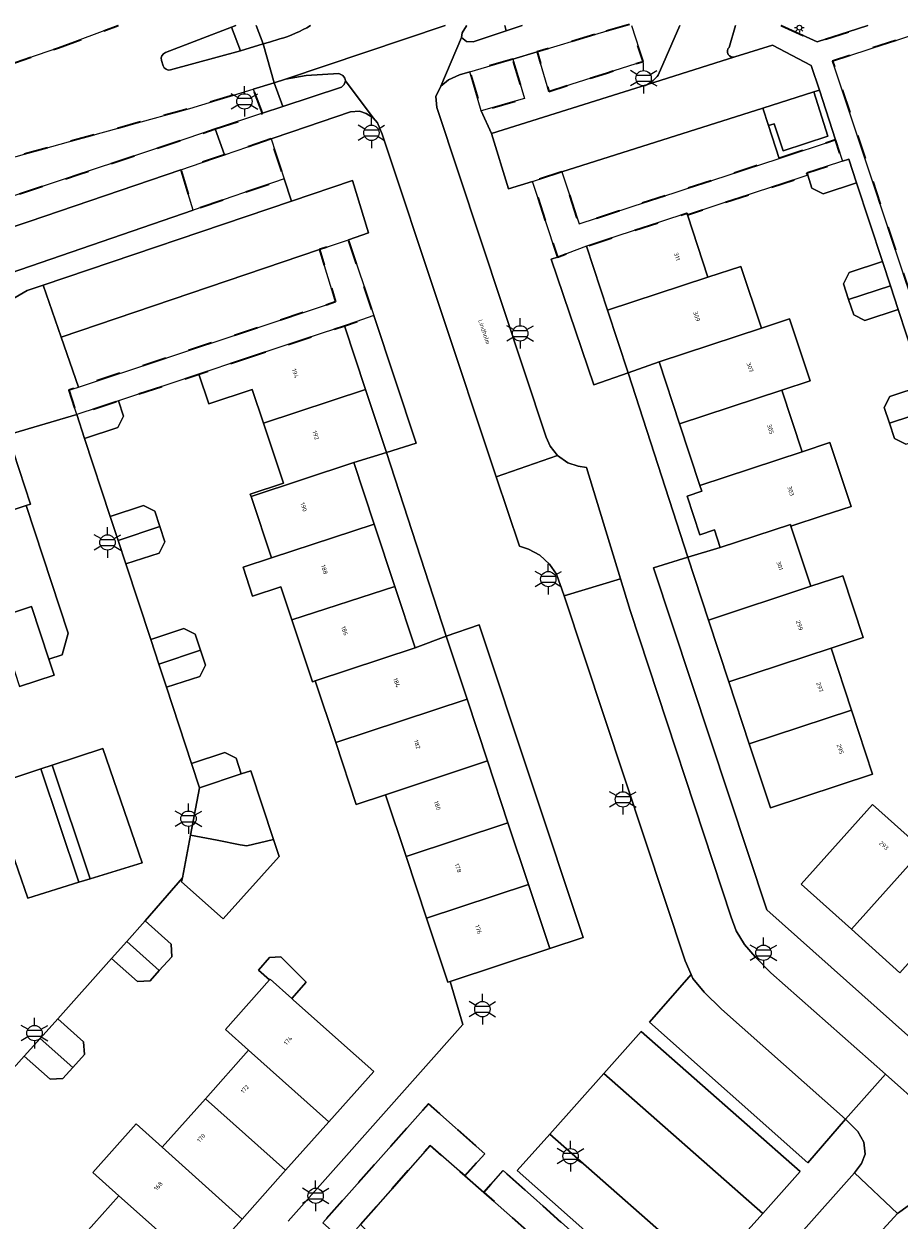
# Model space of a CAD drawing. Extents: x 105780 to 185197, y 477999 to 525027.
# Tile 88 of 256: x 106100 to 106173, y 480001 to 480100. Entities that reach past the tile are written whole.
import ezdxf
from ezdxf.enums import TextEntityAlignment as Align

# ---------------------------------------------------------------- set-up
doc = ezdxf.new("R2010")
doc.units = 0
doc.linetypes.add('XX-HIDDEN', pattern=[4, 2, -2])
for name, color, linetype, lineweight in [('B-GV-GR-HAAG_01-G', 252, 'GR-HAAG1', 13), ('B-GV-GR-MATERIAALGRENS-G', 252, 'XX-HIDDEN', 35), ('B-RO-IE-MEUBILAIR_WEGMEUBILAIR-S', 252, 'Continuous', 25), ('B-XX-KG-KADASTRAAL_BEBOUWING-G', 252, 'Continuous', 20), ('B1-WE-OG-BEBOUWING-T18', 7, 'Continuous', 18), ('B1-WE-OG-TERREIN_ERF-GV', 252, 'Continuous', 18), ('B1-WE-OG-TOPOGRAFIE-T18', 10, 'Continuous', 18), ('B1-WE-VH-VERHARDING_ASFALT-GV', 252, 'Continuous', 18), ('B1-WE-VH-VERHARDING_BETONSTRAATSTEEN-GV', 252, 'Continuous', 18), ('B1-WE-VH-VERHARDING_TEGEL-GV', 252, 'Continuous', 18)]:
    doc.layers.add(name, color=color, linetype=linetype, lineweight=lineweight)
doc.styles.add('NLCS-ISO', font='NLCS-ISO.ttf')
doc.styles.add('NLCS-ISO-M200-T18', font='NLCS-ISO.ttf', dxfattribs={"height": 0.36})
doc.linetypes.add('GR-HAAG1', pattern='A,6,[176,NLCS.shx,S=0.125,R=0,X=0,Y=0],-2', length=8)

# ---------------------------------------------------------------- blocks, each defined once
blk = doc.blocks.new('B-SIE-WEG_LICHTMAST-SO')
at = {"ltscale": 0.1}
for p, q in [((0, 1.27), (0, 2.53)), ((-1.1, 0.63), (-2.19, 1.27)), ((1.1, 0.63), (2.19, 1.27)), ((-1.1, -0.63), (-2.19, -1.27)), ((0, -1.27), (0, -2.53)), ((1.1, -0.63), (2.19, -1.27))]:
    blk.add_line(p, q, dxfattribs=at)
at = {"flags": 128}
for points in [[(-1.16, 0.5), (1.16, 0.5)], [(-1.16, -0.5), (1.16, -0.5)]]:
    blk.add_lwpolyline(points, dxfattribs=at)
at = {"ltscale": 0.1}
blk.add_circle((0, 0), 1.27, dxfattribs=at)
at = {"style": 'NLCS-ISO'}
blk.add_attdef('TYPE', text='', height=1.8, dxfattribs=at).set_placement((0, 2.53), align=Align.BOTTOM_CENTER)

msp = doc.modelspace()

# ---------------------------------------------------------------- linework, layer by layer
at = {"layer": 'B-GV-GR-HAAG_01-G', "flags": 128}
msp.add_lwpolyline([(106162.886, 480100.013), (106165.891, 480098.673), (106170.072, 480100.013)], dxfattribs=at)
for points in [[(106166.058, 480094.665), (106165.593, 480094.517), (106166.77, 480090.866), (106163.05, 480089.64), (106162.32, 480091.883), (106161.844, 480091.728), (106162.728, 480089.015), (106167.398, 480090.547)], [(106091.516, 480075.342), (106092.899, 480076.924), (106093.332, 480077.343), (106093.973, 480077.777), (106114.201, 480084.737), (106113.193, 480088.081), (106100.632, 480083.79), (106074.975, 480075.311), (106040.32, 480063.654), (106019.698, 480056.785), (106021.208, 480052.244), (106049.707, 480061.543)]]:
    msp.add_lwpolyline(points, close=True, dxfattribs=at)
at = {"layer": 'B-GV-GR-MATERIAALGRENS-G', "flags": 128}
for points in [[(106098.633, 480100.013), (106089.741, 480097.024), (106087.837, 480096.384), (106061.977, 480087.846), (106060.706, 480087.427), (106023.001, 480075.052), (106010.636, 480070.993), (106004.89, 480069.107), (106005.922, 480065.907), (106011.646, 480067.826), (106024.025, 480071.977), (106031.251, 480074.4), (106058.837, 480083.337), (106058.973, 480083.423), (106064.033, 480085.071), (106090.676, 480093.919), (106103.062, 480098.176)], [(106103.062, 480098.176), (106107.991, 480100.013)], [(106147.476, 480099.264), (106142.695, 480097.841), (106143.667, 480094.56), (106148.441, 480096.079), (106151.47, 480097.042), (106150.457, 480100.151), (106147.476, 480099.264)], [(106162.886, 480100.013), (106165.891, 480098.673), (106170.072, 480100.013)], [(106176.184, 480100.013), (106167.157, 480097.08), (106183.374, 480048.352), (106189.462, 480055.28), (106187.609, 480060.705), (106187.205, 480061.215), (106186.451, 480061.899), (106185.816, 480062.336)]]:
    msp.add_lwpolyline(points, dxfattribs=at)
for points in [[(106140.675, 480097.239), (106137.125, 480096.182), (106138.067, 480092.944), (106141.643, 480093.972)], [(106116.031, 480091.452), (106119.961, 480092.756), (106119.177, 480094.756), (106113.94, 480093.157), (106112.9, 480092.87), (106103.892, 480090.38), (106098.154, 480088.794), (106083.845, 480084.256), (106070.289, 480079.702), (106044.002, 480071), (106034.086, 480067.753), (106030.405, 480066.486), (106021.695, 480062.796), (106014.246, 480059.665), (106008.902, 480057.419), (106009.5, 480055.649), (106011.077, 480056.206), (106014.735, 480057.51), (106014.914, 480057.57), (106071.694, 480076.568), (106082.643, 480080.361), (106104.777, 480087.714), (106113.607, 480090.647)], [(106120.658, 480090.631), (106116.79, 480089.31), (106113.193, 480088.081), (106114.201, 480084.737), (106121.747, 480087.333)], [(106165.093, 480087.616), (106165.03, 480087.806), (106167.974, 480088.777), (106167.398, 480090.547), (106162.728, 480089.015), (106146.173, 480083.583), (106144.744, 480087.89), (106142.3, 480087.113), (106144.364, 480080.837), (106146.77, 480081.739), (106155.088, 480084.48), (106155.133, 480084.343)], [(106118.289, 480072.353), (106126.73, 480075.149), (106129.169, 480075.998), (106127.078, 480082.281), (106124.667, 480081.462), (106126.007, 480077.131), (106104.706, 480070.081), (106103.905, 480069.816), (106104.568, 480067.804), (106108.016, 480068.939), (106114.682, 480071.158)], [(106128.054, 480000.714), (106133.826, 480007.27), (106136.69, 480004.759), (106138.35, 480006.569), (106133.697, 480010.73), (106124.936, 480000.879), (106125.923, 480000), (106126.765, 479999.25), (106127.425, 480000)], [(106153.629, 479992.904), (106145.695, 480000), (106139.879, 480005.201), (106138.279, 480003.382), (106142.092, 480000), (106150.613, 479992.443), (106144.869, 479985.894), (106135.903, 479993.803), (106134.566, 479992.302), (106145.011, 479982.999)]]:
    msp.add_lwpolyline(points, close=True, dxfattribs=at)
at = {"layer": 'B-RO-IE-MEUBILAIR_WEGMEUBILAIR-S'}
for points in [[(106164.158, 480099.84), (106164.008, 480099.84)], [(106164.125, 480099.557), (106164.231, 480099.663)], [(106164.408, 480099.59), (106164.408, 480099.44)], [(106164.585, 480099.663), (106164.691, 480099.557)], [(106164.808, 480099.84), (106164.658, 480099.84)]]:
    msp.add_lwpolyline(points, dxfattribs=at)
msp.add_circle((106164.408, 480099.84), 0.2, dxfattribs=at)
at = {"layer": 'B-XX-KG-KADASTRAAL_BEBOUWING-G', "flags": 128}
for points in [[(106167.974, 480088.777), (106165.03, 480087.806), (106165.093, 480087.616), (106165.447, 480086.543), (106166.381, 480086.072), (106169.135, 480086.98), (106168.488, 480088.946)], [(106155.133, 480084.343), (106155.088, 480084.48), (106146.77, 480081.739), (106148.513, 480076.446), (106156.838, 480079.168)], [(106171.283, 480080.464), (106168.529, 480079.557), (106168.057, 480078.622), (106168.484, 480077.327), (106171.941, 480078.466)], [(106156.838, 480079.168), (106148.513, 480076.446), (106150.228, 480071.243), (106152.793, 480072.156), (106161.257, 480074.945), (106159.569, 480080.068)], [(106171.941, 480078.466), (106168.484, 480077.327), (106168.903, 480076.058), (106169.837, 480075.587), (106172.591, 480076.494)], [(106161.257, 480074.945), (106152.793, 480072.156), (106154.481, 480067.033), (106162.946, 480069.822), (106165.288, 480070.594), (106163.599, 480075.717)], [(106126.73, 480075.149), (106118.289, 480072.353), (106114.682, 480071.158), (106115.499, 480068.69), (106119.106, 480069.885), (106120.035, 480067.081), (106128.477, 480069.877)], [(106097.098, 480071.481), (106091.784, 480069.736), (106095.429, 480058.636), (106100.384, 480060.262), (106100.742, 480060.38), (106098.854, 480066.13)], [(106128.477, 480069.877), (106120.035, 480067.081), (106121.676, 480062.127), (106118.935, 480061.219), (106119.001, 480061.021), (106127.51, 480063.84), (106130.206, 480064.658)], [(106162.946, 480069.822), (106154.481, 480067.033), (106156.16, 480061.938), (106164.629, 480064.715)], [(106174.66, 480070.217), (106171.906, 480069.309), (106171.435, 480068.374), (106171.861, 480067.081), (106175.318, 480068.22)], [(106108.016, 480068.939), (106104.568, 480067.804), (106105.222, 480065.818), (106107.967, 480066.722), (106108.438, 480067.656)], [(106175.318, 480068.22), (106171.861, 480067.081), (106172.277, 480065.82), (106173.211, 480065.348), (106175.966, 480066.256)], [(106166.941, 480065.477), (106164.629, 480064.715), (106156.16, 480061.938), (106156.323, 480061.444), (106155.106, 480061.045), (106156.16, 480057.849), (106157.377, 480058.247), (106157.858, 480056.787), (106163.659, 480058.699), (106163.707, 480058.554), (106166.37, 480059.431), (106168.682, 480060.193)], [(106127.51, 480063.84), (106119.001, 480061.021), (106120.686, 480055.935), (106129.201, 480058.736)], [(106107.345, 480059.369), (106108.001, 480057.376), (106111.446, 480058.518), (106111.024, 480059.801), (106110.09, 480060.273)], [(106111.446, 480058.518), (106108.001, 480057.376), (106108.643, 480055.427), (106111.388, 480056.331), (106111.859, 480057.265)], [(106129.201, 480058.736), (106120.686, 480055.935), (106118.341, 480055.158), (106119.134, 480052.762), (106121.48, 480053.539), (106122.387, 480050.802), (106130.914, 480053.563)], [(106163.707, 480058.554), (106163.659, 480058.699), (106157.858, 480056.787), (106155.16, 480055.994), (106156.877, 480050.786), (106165.347, 480053.577)], [(106165.347, 480053.577), (106156.877, 480050.786), (106158.565, 480045.663), (106167.035, 480048.454), (106169.698, 480049.331), (106168.01, 480054.454)], [(106130.914, 480053.563), (106122.387, 480050.802), (106124.086, 480045.673), (106124.318, 480045.75), (106132.594, 480048.492)], [(106097.948, 480050.965), (106099.815, 480045.281), (106102.698, 480046.228), (106102.265, 480047.545), (106100.831, 480051.912)], [(106110.7, 480049.177), (106111.372, 480047.137), (106114.817, 480048.279), (106114.379, 480049.609), (106113.445, 480050.081)], [(106135.161, 480049.442), (106132.594, 480048.492), (106124.318, 480045.75), (106126.012, 480040.632), (106136.886, 480044.236)], [(106114.817, 480048.279), (106111.372, 480047.137), (106112.004, 480045.216), (106114.749, 480046.12), (106115.221, 480047.054)], [(106167.035, 480048.454), (106158.565, 480045.663), (106160.253, 480040.54), (106168.723, 480043.332)], [(106136.886, 480044.236), (106126.012, 480040.632), (106127.706, 480035.517), (106130.141, 480036.323), (106138.58, 480039.12)], [(106168.723, 480043.332), (106160.253, 480040.54), (106162.004, 480035.228), (106170.474, 480038.019)], [(106114.08, 480038.909), (106114.742, 480036.898), (106118.188, 480038.04), (106117.76, 480039.341), (106116.826, 480039.813)], [(106138.58, 480039.12), (106130.141, 480036.323), (106131.835, 480031.207), (106140.275, 480034.004)], [(106120.85, 480032.618), (106118.969, 480038.299), (106118.188, 480038.04), (106114.742, 480036.898), (106113.992, 480032.982), (106116.183, 480032.554), (106118.092, 480032.182), (106118.644, 480032.074)], [(106174.621, 480031.781), (106170.453, 480035.507), (106164.544, 480028.898), (106168.712, 480025.172)], [(106140.275, 480034.004), (106131.835, 480031.207), (106133.53, 480026.091), (106141.97, 480028.887)], [(106121.318, 480031.205), (106120.85, 480032.618), (106118.644, 480032.074), (106118.092, 480032.182), (106116.183, 480032.554), (106113.992, 480032.982), (106113.315, 480029.447), (106113.251, 480029.11), (106116.704, 480026.031)], [(106178.64, 480028.189), (106174.621, 480031.781), (106168.712, 480025.172), (106172.731, 480021.579)], [(106141.97, 480028.887), (106133.53, 480026.091), (106135.288, 480020.785), (106135.475, 480020.847), (106143.728, 480023.581)], [(106110.23, 480025.868), (106108.703, 480024.16), (106111.405, 480021.75), (106112.436, 480022.903), (106112.377, 480023.948)], [(106108.703, 480024.16), (106107.451, 480022.759), (106109.598, 480020.84), (106110.643, 480020.898), (106111.405, 480021.75)], [(106120.533, 480020.978), (106120.586, 480021.038), (106122.382, 480019.436), (106123.576, 480020.798), (106121.46, 480022.893), (106120.535, 480022.851), (106119.606, 480021.791)], [(106127.692, 480014.701), (106122.514, 480019.318), (106122.382, 480019.436), (106120.586, 480021.038), (106120.533, 480020.978), (106116.873, 480016.875), (106118.801, 480015.155), (106125.442, 480009.233), (106129.155, 480013.396)], [(106102.991, 480017.772), (106101.532, 480016.141), (106104.234, 480013.731), (106105.197, 480014.808), (106105.138, 480015.852)], [(106101.532, 480016.141), (106100.225, 480014.679), (106102.372, 480012.759), (106103.417, 480012.817), (106104.234, 480013.731)], [(106118.801, 480015.155), (106115.221, 480011.141), (106121.862, 480005.219), (106125.442, 480009.233)], [(106115.221, 480011.141), (106111.641, 480007.126), (106118.259, 480001.178), (106121.862, 480005.219)], [(106111.641, 480007.126), (106109.477, 480009.056), (106105.897, 480005.042), (106108.061, 480003.112), (106114.696, 479997.183), (106117.208, 480000), (106118.259, 480001.178)], [(106108.061, 480003.112), (106105.286, 480000), (106104.481, 479999.098), (106111.122, 479993.176), (106114.696, 479997.183)]]:
    msp.add_lwpolyline(points, close=True, dxfattribs=at)
at = {"layer": 'B1-WE-OG-TERREIN_ERF-GV', "flags": 128}
for points in [[(106173.211, 480065.348), (106172.277, 480065.82), (106171.861, 480067.081), (106171.435, 480068.374), (106171.906, 480069.309), (106174.66, 480070.217), (106172.591, 480076.494), (106169.837, 480075.587), (106168.903, 480076.058), (106168.484, 480077.327), (106168.057, 480078.622), (106168.529, 480079.557), (106171.283, 480080.464), (106169.135, 480086.98), (106166.381, 480086.072), (106165.447, 480086.543), (106165.093, 480087.616), (106155.133, 480084.343), (106156.838, 480079.168), (106159.569, 480080.068), (106161.257, 480074.945), (106163.599, 480075.717), (106165.288, 480070.594), (106162.946, 480069.822), (106164.629, 480064.715), (106166.941, 480065.477), (106168.682, 480060.193), (106166.37, 480059.431), (106163.707, 480058.554), (106165.347, 480053.577), (106168.01, 480054.454), (106169.698, 480049.331), (106167.035, 480048.454), (106168.723, 480043.332), (106170.474, 480038.019), (106162.004, 480035.228), (106160.253, 480040.54), (106158.565, 480045.663), (106156.877, 480050.786), (106155.16, 480055.994), (106152.317, 480055.104), (106161.72, 480026.783), (106178.725, 480011.619)], [(106122.076, 480001.009), (106136.528, 480017.279), (106135.475, 480020.847), (106135.288, 480020.785), (106133.53, 480026.091), (106131.835, 480031.207), (106130.141, 480036.323), (106127.706, 480035.517), (106126.012, 480040.632), (106124.318, 480045.75), (106124.086, 480045.673), (106122.387, 480050.802), (106121.48, 480053.539), (106119.134, 480052.762), (106118.341, 480055.158), (106120.686, 480055.935), (106119.001, 480061.021), (106118.935, 480061.219), (106121.676, 480062.127), (106120.035, 480067.081), (106119.106, 480069.885), (106115.499, 480068.69), (106114.682, 480071.158), (106108.016, 480068.939), (106108.438, 480067.656), (106107.967, 480066.722), (106105.222, 480065.818), (106107.345, 480059.369), (106110.09, 480060.273), (106111.024, 480059.801), (106111.446, 480058.518), (106111.859, 480057.265), (106111.388, 480056.331), (106108.643, 480055.427), (106110.7, 480049.177), (106113.445, 480050.081), (106114.379, 480049.609), (106114.817, 480048.279), (106115.221, 480047.054), (106114.749, 480046.12), (106112.004, 480045.216), (106114.08, 480038.909), (106116.826, 480039.813), (106117.76, 480039.341), (106118.188, 480038.04), (106118.969, 480038.299), (106120.85, 480032.618), (106121.318, 480031.205), (106116.704, 480026.031), (106113.251, 480029.11), (106113.315, 480029.447), (106110.23, 480025.868), (106112.377, 480023.948), (106112.436, 480022.903), (106111.405, 480021.75), (106110.643, 480020.898), (106109.598, 480020.84), (106107.451, 480022.759), (106102.991, 480017.772), (106105.138, 480015.852), (106105.197, 480014.808), (106104.234, 480013.731), (106103.417, 480012.817), (106102.372, 480012.759), (106100.225, 480014.679), (106096.14, 480010.109)], [(106097.948, 480050.965), (106100.831, 480051.912), (106102.265, 480047.545), (106103.37, 480047.901), (106103.864, 480049.708), (106100.384, 480060.262), (106095.429, 480058.636)], [(106172.731, 480021.579), (106168.712, 480025.172), (106164.544, 480028.898), (106170.453, 480035.507), (106174.621, 480031.781)], [(106105.286, 480000), (106108.061, 480003.112), (106105.897, 480005.042), (106109.477, 480009.056), (106111.641, 480007.126), (106115.221, 480011.141), (106118.801, 480015.155), (106116.873, 480016.875), (106120.533, 480020.978), (106119.606, 480021.791), (106120.535, 480022.851), (106121.46, 480022.893), (106123.576, 480020.798), (106122.382, 480019.436), (106122.514, 480019.318), (106127.692, 480014.701), (106129.155, 480013.396), (106125.442, 480009.233), (106121.862, 480005.219), (106118.259, 480001.178), (106117.208, 480000)]]:
    msp.add_lwpolyline(points, dxfattribs=at)
for points in [[(106146.77, 480081.739), (106144.364, 480080.837), (106143.863, 480080.666), (106147.391, 480070.275), (106150.228, 480071.243), (106148.513, 480076.446)], [(106129.169, 480075.998), (106126.73, 480075.149), (106128.477, 480069.877), (106130.206, 480064.658), (106132.683, 480065.44)], [(106154.481, 480067.033), (106152.793, 480072.156), (106150.228, 480071.243), (106155.16, 480055.994), (106157.858, 480056.787), (106157.377, 480058.247), (106156.16, 480057.849), (106155.106, 480061.045), (106156.323, 480061.444), (106156.16, 480061.938)], [(106130.206, 480064.658), (106127.51, 480063.84), (106129.201, 480058.736), (106130.914, 480053.563), (106132.594, 480048.492), (106135.161, 480049.442)], [(106137.883, 480050.395), (106135.161, 480049.442), (106136.886, 480044.236), (106138.58, 480039.12), (106140.275, 480034.004), (106141.97, 480028.887), (106143.728, 480023.581), (106146.512, 480024.503)]]:
    msp.add_lwpolyline(points, close=True, dxfattribs=at)
at = {"layer": 'B1-WE-VH-VERHARDING_ASFALT-GV', "flags": 128}
for points in [[(106107.991, 480100.013), (106103.062, 480098.176), (106090.676, 480093.919), (106064.033, 480085.071), (106058.973, 480083.423), (106058.837, 480083.337), (106031.251, 480074.4), (106024.025, 480071.977), (106011.646, 480067.826), (106005.922, 480065.907)], [(106111.906, 480097.772), (106117.395, 480099.888), (106117.733, 480100.013)], [(106121.385, 480098.903), (106120.523, 480098.644), (106120.008, 480098.489), (106120.904, 480095.283), (106121.866, 480095.577), (106135.078, 480100.013)], [(106135.078, 480100.013), (106121.866, 480095.577), (106123.567, 480095.883), (106126.264, 480096.052), (106126.603, 480095.866), (106126.759, 480095.654), (106126.83, 480095.442), (106129.106, 480092.374), (106129.464, 480091.958), (106129.861, 480091.02), (106139.302, 480062.653), (106144.371, 480064.419), (106143.763, 480065.192), (106143.431, 480065.941), (106134.379, 480093.233)], [(106134.379, 480093.233), (106134.304, 480094.138), (106134.725, 480094.989), (106136.417, 480099.034), (106136.469, 480099.404), (106136.846, 480099.996), (106136.865, 480100.013)], [(106141.463, 480100.013), (106140.139, 480099.58), (106137.386, 480098.68), (106136.834, 480098.705), (106136.417, 480099.034), (106134.725, 480094.989), (106135.341, 480095.532), (106136.27, 480095.928), (106137.125, 480096.182), (106140.675, 480097.239), (106142.695, 480097.841), (106147.476, 480099.264), (106149.993, 480100.013)], [(106070.289, 480079.702), (106083.845, 480084.256), (106098.154, 480088.794), (106103.892, 480090.38), (106112.9, 480092.87), (106113.94, 480093.157), (106119.177, 480094.756), (106120.904, 480095.283), (106120.008, 480098.489), (106118.134, 480097.913), (106112.333, 480096.337)], [(106111.717, 480096.677), (106111.577, 480097.135)], [(106009.414, 480053.239), (106014.469, 480055.043), (106019.698, 480056.785), (106040.32, 480063.654), (106074.975, 480075.311), (106100.632, 480083.79), (106113.193, 480088.081), (106116.79, 480089.31), (106116.031, 480091.452), (106113.607, 480090.647), (106104.777, 480087.714), (106082.643, 480080.361), (106071.694, 480076.568), (106014.914, 480057.57), (106014.735, 480057.51), (106011.077, 480056.206), (106009.5, 480055.649)]]:
    msp.add_lwpolyline(points, dxfattribs=at)
at = {"layer": 'B1-WE-VH-VERHARDING_ASFALT-GV'}
for points in [[(106123.928, 480100.013, -0.062482), (106121.385, 480098.903)], [(106111.577, 480097.135, -0.381152), (106111.906, 480097.772)], [(106112.333, 480096.337, -0.3741), (106111.717, 480096.677)]]:
    msp.add_lwpolyline(points, format="xyb", dxfattribs=at)
at = {"layer": 'B1-WE-VH-VERHARDING_ASFALT-GV', "flags": 128}
for points in [[(106121.619, 480093.308), (106119.961, 480092.756), (106116.031, 480091.452), (106116.79, 480089.31), (106120.658, 480090.631), (106122.376, 480091.218), (106127.224, 480092.874), (106127.968, 480092.939), (106128.544, 480092.734), (106129.106, 480092.374), (106126.83, 480095.442), (106126.698, 480095.132), (106126.481, 480094.927)], [(106150.396, 480051.58), (106149.593, 480054.207), (106144.926, 480052.781), (106154.96, 480022.574), (106155.449, 480021.42), (106155.581, 480021.109), (106156.511, 480019.979), (106157.96, 480018.569), (106168.231, 480009.459), (106171.531, 480013.168), (106162.045, 480021.557), (106160.743, 480022.897), (106159.875, 480023.915), (106159.17, 480025.049), (106158.745, 480026.191)], [(106142.092, 480000), (106138.279, 480003.382), (106136.69, 480004.759), (106133.826, 480007.27), (106128.054, 480000.714), (106128.469, 480000.302), (106128.83, 480000), (106134.391, 479995.129), (106135.903, 479993.803), (106144.869, 479985.894), (106150.613, 479992.443)], [(106172.524, 480001.645), (106168.974, 480004.997), (106164.538, 480000), (106148.109, 479981.489), (106151.866, 479978.198), (106152.951, 479979.432), (106156.163, 479983.084), (106171.037, 480000)]]:
    msp.add_lwpolyline(points, close=True, dxfattribs=at)
at = {"layer": 'B1-WE-VH-VERHARDING_BETONSTRAATSTEEN-GV', "flags": 128}
for points in [[(106119.435, 480100.013), (106120.008, 480098.489), (106120.523, 480098.644), (106121.385, 480098.903)], [(106154.5, 480100.013), (106152.724, 480095.909)], [(106158.58, 480098.209), (106159.121, 480100.013)], [(106117.395, 480099.888), (106111.906, 480097.772)], [(106112.333, 480096.337), (106118.134, 480097.913), (106117.395, 480099.888)], [(106111.577, 480097.135), (106111.717, 480096.677)], [(106151.816, 480095.135), (106159.055, 480097.418)], [(106178.725, 480011.619), (106161.72, 480026.783), (106152.317, 480055.104), (106155.16, 480055.994), (106150.228, 480071.243), (106147.391, 480070.275), (106143.863, 480080.666), (106144.364, 480080.837), (106142.3, 480087.113), (106140.321, 480086.484), (106138.921, 480091.068), (106138.067, 480092.944), (106137.125, 480096.182), (106136.27, 480095.928), (106135.341, 480095.532), (106134.725, 480094.989), (106134.304, 480094.138), (106134.379, 480093.233), (106143.431, 480065.941), (106143.763, 480065.192), (106144.371, 480064.419), (106145.226, 480063.813), (106146.075, 480063.527), (106146.777, 480063.416), (106149.593, 480054.207), (106150.396, 480051.58), (106158.745, 480026.191), (106159.17, 480025.049), (106159.875, 480023.915), (106160.743, 480022.897), (106162.045, 480021.557), (106171.531, 480013.168), (106174.824, 480010.256)], [(106164.538, 480000), (106168.974, 480004.997), (106169.556, 480005.785), (106169.85, 480006.546), (106169.752, 480007.533), (106169.253, 480008.441), (106168.231, 480009.459), (106165.113, 480005.842), (106152.003, 480017.489), (106155.449, 480021.42), (106154.96, 480022.574), (106144.926, 480052.781), (106144.288, 480054.59), (106143.718, 480055.405), (106142.904, 480056.152), (106141.976, 480056.652), (106141.217, 480056.9), (106139.302, 480062.653), (106129.861, 480091.02), (106129.464, 480091.958), (106129.106, 480092.374), (106128.544, 480092.734), (106127.968, 480092.939), (106127.224, 480092.874), (106122.376, 480091.218), (106120.658, 480090.631), (106121.747, 480087.333), (106122.359, 480085.477), (106127.401, 480087.185), (106128.725, 480082.84), (106127.078, 480082.281), (106129.169, 480075.998), (106132.683, 480065.44), (106130.206, 480064.658), (106135.161, 480049.442), (106137.883, 480050.395), (106146.512, 480024.503), (106143.728, 480023.581), (106135.475, 480020.847), (106136.528, 480017.279), (106122.076, 480001.009)], [(106096.14, 480010.109), (106100.225, 480014.679), (106101.532, 480016.141), (106102.991, 480017.772), (106107.451, 480022.759), (106108.703, 480024.16), (106110.23, 480025.868), (106113.315, 480029.447), (106113.992, 480032.982), (106114.742, 480036.898), (106114.08, 480038.909), (106112.004, 480045.216), (106111.372, 480047.137), (106110.7, 480049.177), (106108.643, 480055.427), (106108.001, 480057.376), (106107.345, 480059.369), (106105.222, 480065.818), (106104.568, 480067.804), (106098.854, 480066.13), (106100.742, 480060.38), (106100.384, 480060.262), (106103.864, 480049.708), (106103.37, 480047.901), (106102.265, 480047.545), (106102.698, 480046.228), (106099.815, 480045.281)], [(106174.824, 480010.256), (106171.531, 480013.168), (106168.231, 480009.459), (106169.253, 480008.441), (106169.752, 480007.533), (106169.85, 480006.546), (106169.556, 480005.785), (106168.974, 480004.997), (106172.524, 480001.645), (106173.416, 480002.277)]]:
    msp.add_lwpolyline(points, dxfattribs=at)
at = {"layer": 'B1-WE-VH-VERHARDING_BETONSTRAATSTEEN-GV'}
for points in [[(106121.385, 480098.903, 0.062482), (106123.928, 480100.013, 0.062482)], [(106159.055, 480097.418, -0.763565), (106158.58, 480098.209)], [(106111.906, 480097.772, 0.381152), (106111.577, 480097.135)], [(106111.717, 480096.677, 0.3741), (106112.333, 480096.337)], [(106152.724, 480095.909, -0.098491), (106151.816, 480095.135)]]:
    msp.add_lwpolyline(points, format="xyb", dxfattribs=at)
at = {"layer": 'B1-WE-VH-VERHARDING_BETONSTRAATSTEEN-GV', "flags": 128}
for points in [[(106161.383, 480093.179), (106165.593, 480094.517), (106166.058, 480094.665), (106165.389, 480096.721), (106162.178, 480098.403), (106159.055, 480097.418), (106151.816, 480095.135), (106138.921, 480091.068), (106140.321, 480086.484), (106142.3, 480087.113), (106144.744, 480087.89)], [(106162.728, 480089.015), (106161.844, 480091.728), (106161.383, 480093.179), (106144.744, 480087.89), (106146.173, 480083.583)], [(106124.667, 480081.462), (106127.078, 480082.281), (106128.725, 480082.84), (106127.401, 480087.185), (106122.359, 480085.477), (106101.778, 480078.504), (106103.275, 480074.199)], [(106126.007, 480077.131), (106124.667, 480081.462), (106103.275, 480074.199), (106104.706, 480070.081)], [(106103.275, 480074.199), (106101.778, 480078.504), (106100.472, 480078.074), (106099.133, 480077.302), (106098.209, 480076.63), (106096.129, 480074.484), (106097.098, 480071.481), (106098.854, 480066.13), (106104.568, 480067.804), (106103.905, 480069.816), (106104.706, 480070.081)], [(106146.777, 480063.416), (106146.075, 480063.527), (106145.226, 480063.813), (106144.371, 480064.419), (106139.302, 480062.653), (106141.217, 480056.9), (106141.976, 480056.652), (106142.904, 480056.152), (106143.718, 480055.405), (106144.288, 480054.59), (106144.926, 480052.781), (106149.593, 480054.207)], [(106097.282, 480037.031), (106101.583, 480038.454), (106102.532, 480038.768), (106106.718, 480040.154), (106109.985, 480030.679), (106105.679, 480029.354), (106104.738, 480029.064), (106100.518, 480027.765)], [(106106.718, 480040.154), (106102.532, 480038.768), (106105.679, 480029.354), (106109.985, 480030.679)], [(106102.532, 480038.768), (106101.583, 480038.454), (106104.738, 480029.064), (106105.679, 480029.354)], [(106101.583, 480038.454), (106097.282, 480037.031), (106100.518, 480027.765), (106104.738, 480029.064)], [(106157.96, 480018.569), (106156.511, 480019.979), (106155.581, 480021.109), (106155.449, 480021.42), (106152.003, 480017.489), (106165.113, 480005.842), (106168.231, 480009.459)], [(106148.209, 480013.235), (106151.301, 480016.705), (106164.469, 480005.129), (106161.386, 480001.651), (106159.923, 480000), (106156.92, 479996.611), (106154.168, 479993.506), (106146.88, 480000), (106141.047, 480005.197), (106143.729, 480008.207)], [(106151.301, 480016.705), (106148.209, 480013.235), (106161.386, 480001.651), (106164.469, 480005.129)], [(106148.209, 480013.235), (106143.729, 480008.207), (106156.92, 479996.611), (106159.923, 480000), (106161.386, 480001.651)], [(106153.629, 479992.904), (106145.011, 479982.999), (106134.566, 479992.302), (106135.903, 479993.803), (106134.391, 479995.129), (106133.075, 479993.629), (106127.184, 479998.876), (106128.197, 480000), (106128.469, 480000.302), (106128.054, 480000.714), (106127.425, 480000), (106126.765, 479999.25), (106125.923, 480000), (106124.936, 480000.879), (106133.697, 480010.73), (106138.35, 480006.569), (106136.69, 480004.759), (106138.279, 480003.382), (106139.879, 480005.201), (106145.695, 480000)], [(106143.729, 480008.207), (106141.047, 480005.197), (106146.88, 480000), (106154.168, 479993.506), (106156.92, 479996.611)]]:
    msp.add_lwpolyline(points, close=True, dxfattribs=at)
at = {"layer": 'B1-WE-VH-VERHARDING_TEGEL-GV', "flags": 128}
for points in [[(106117.733, 480100.013), (106117.395, 480099.888), (106118.134, 480097.913), (106120.008, 480098.489), (106119.435, 480100.013)], [(106136.865, 480100.013), (106136.846, 480099.996), (106136.469, 480099.404), (106136.417, 480099.034), (106136.834, 480098.705), (106137.386, 480098.68), (106140.139, 480099.58), (106140.01, 480100.013)], [(106150.502, 480100.013), (106151.47, 480097.042), (106148.441, 480096.079), (106143.667, 480094.56), (106142.695, 480097.841), (106140.675, 480097.239), (106141.643, 480093.972), (106138.067, 480092.944), (106138.921, 480091.068), (106151.816, 480095.135)], [(106140.01, 480100.013), (106140.139, 480099.58), (106141.463, 480100.013)], [(106152.724, 480095.909), (106154.5, 480100.013)], [(106159.121, 480100.013), (106158.58, 480098.209)], [(106170.072, 480100.013), (106165.891, 480098.673), (106162.886, 480100.013)], [(106183.374, 480048.352), (106167.157, 480097.08), (106176.184, 480100.013)], [(106159.055, 480097.418), (106162.178, 480098.403), (106165.389, 480096.721), (106166.058, 480094.665), (106167.398, 480090.547), (106167.974, 480088.777), (106168.488, 480088.946), (106169.135, 480086.98), (106171.283, 480080.464), (106171.941, 480078.466), (106172.591, 480076.494), (106174.66, 480070.217)], [(106205.258, 480000), (106206.923, 480001.874), (106198.686, 480009.094), (106226.739, 480040.809), (106227.241, 480040.359), (106231.243, 480044.83), (106228.717, 480047.092), (106228.399, 480046.736), (106225.747, 480043.768), (106195.011, 480009.364), (106191.473, 480005.419), (106190.67, 480004.622), (106189.458, 480003.648), (106188.179, 480003.191), (106186.975, 480002.987), (106176.836, 480002.902), (106174.756, 480002.724), (106173.416, 480002.277), (106172.524, 480001.645), (106171.037, 480000)]]:
    msp.add_lwpolyline(points, dxfattribs=at)
at = {"layer": 'B1-WE-VH-VERHARDING_TEGEL-GV'}
for points in [[(106158.58, 480098.209, 0.763565), (106159.055, 480097.418)], [(106151.816, 480095.135, 0.098491), (106152.724, 480095.909)]]:
    msp.add_lwpolyline(points, format="xyb", dxfattribs=at)
at = {"layer": 'B1-WE-VH-VERHARDING_TEGEL-GV', "flags": 128}
for points in [[(106126.83, 480095.442), (106126.759, 480095.654), (106126.603, 480095.866), (106126.264, 480096.052), (106123.567, 480095.883), (106121.866, 480095.577), (106120.904, 480095.283), (106121.619, 480093.308), (106126.481, 480094.927), (106126.698, 480095.132)], [(106120.904, 480095.283), (106119.177, 480094.756), (106119.961, 480092.756), (106121.619, 480093.308)], [(106165.593, 480094.517), (106161.383, 480093.179), (106161.844, 480091.728), (106162.32, 480091.883), (106163.05, 480089.64), (106166.77, 480090.866)], [(106096.129, 480074.484), (106098.209, 480076.63), (106099.133, 480077.302), (106100.472, 480078.074), (106101.778, 480078.504), (106122.359, 480085.477), (106121.747, 480087.333), (106114.201, 480084.737), (106093.973, 480077.777), (106093.332, 480077.343), (106092.899, 480076.924), (106091.516, 480075.342), (106049.707, 480061.543), (106021.208, 480052.244), (106010.891, 480048.877), (106009.414, 480053.239), (106007.79, 480052.733), (106007.969, 480052.115), (106006.647, 480047.327), (106004.619, 480046.649), (106005.364, 480044.656), (106006.931, 480045.173), (106053.362, 480060.482), (106054.753, 480060.897)]]:
    msp.add_lwpolyline(points, close=True, dxfattribs=at)

# ---------------------------------------------------------------- block references
at = {"layer": 'B-RO-IE-MEUBILAIR_WEGMEUBILAIR-S', "xscale": 0.5, "yscale": 0.5, "zscale": 0.5}
for p in [(106151.507, 480095.652), (106118.454, 480093.739), (106128.969, 480091.131), (106141.284, 480074.526), (106107.113, 480057.21), (106143.617, 480054.175), (106149.791, 480035.932), (106113.821, 480034.335), (106161.434, 480023.232), (106138.157, 480018.559), (106101.068, 480016.577), (106145.455, 480006.385), (106124.348, 480003.103)]:
    msp.add_blockref('B-SIE-WEG_LICHTMAST-SO', p, dxfattribs=at)

# ---------------------------------------------------------------- texts
at = {"layer": 'B1-WE-OG-BEBOUWING-T18', "style": 'NLCS-ISO-M200-T18'}
for s, rotation, p in [('311', 288.2, (106154.275, 480080.877)), ('309', 288.2, (106155.903, 480075.934)), ('194', 288.3, (106122.662, 480071.209)), ('307', 288.2, (106160.322, 480071.712)), ('192', 288.3, (106124.357, 480066.093)), ('305', 288.2, (106162.011, 480066.589)), ('303', 288.2, (106163.699, 480061.467)), ('190', 288.3, (106123.361, 480060.147)), ('301', 288.2, (106162.784, 480055.286)), ('188', 288.3, (106125.074, 480054.974)), ('299', 288.2, (106164.412, 480050.343)), ('186', 288.3, (106126.758, 480049.891)), ('184', 288.3, (106131.06, 480045.602)), ('297', 288.2, (106166.1, 480045.221)), ('182', 288.3, (106132.755, 480040.486)), ('295', 288.2, (106167.788, 480040.098)), ('180', 288.3, (106134.432, 480035.425)), ('293', 318.2, (106171.406, 480032.108)), ('178', 288.3, (106136.145, 480030.253)), ('176', 288.3, (106137.829, 480025.17)), ('174', 48.2, (106122.065, 480015.958)), ('172', 48.2, (106118.486, 480011.944)), ('170', 48.2, (106114.867, 480007.886)), ('168', 48.2, (106111.325, 480003.915))]:
    msp.add_text(s, height=0.36, rotation=rotation, dxfattribs=at).set_placement(p, align=Align.MIDDLE)
at = {"layer": 'B1-WE-OG-TOPOGRAFIE-T18', "style": 'NLCS-ISO-M200-T18'}
msp.add_text('Lindholm', height=0.36, rotation=288.4, dxfattribs=at).set_placement((106138.313, 480074.65), align=Align.MIDDLE)

doc.saveas('drawing.dxf')
